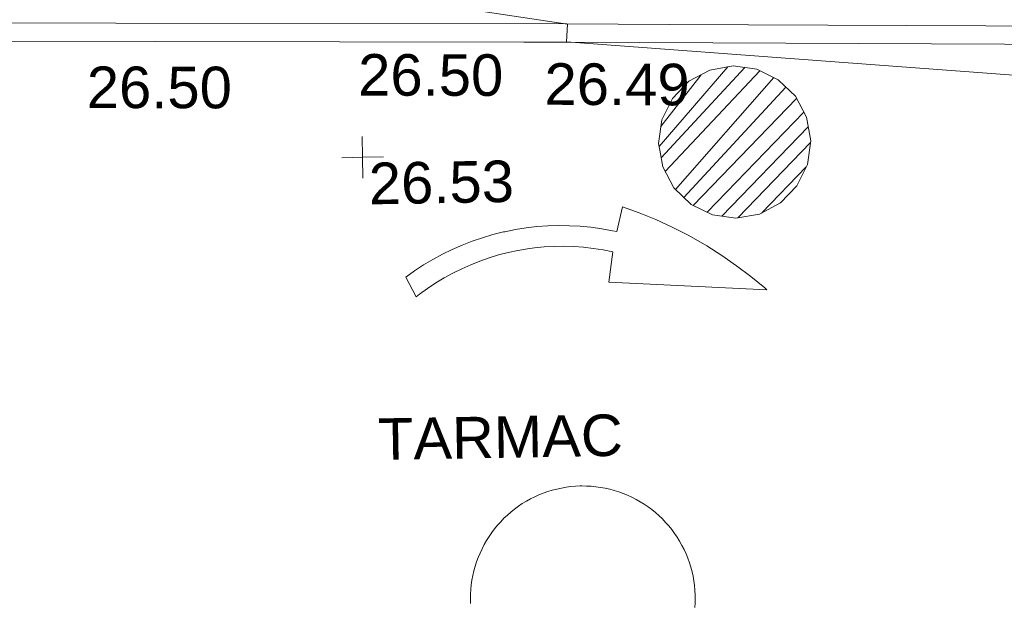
# Model space of a CAD drawing. Header units: millimetres. Extents: x -287732 to 520720, y -88450 to 287754.
# Tile 232 of 256: x 85025 to 93917, y -7909 to -2644. Entities that reach past the tile are written whole.
import ezdxf

# ---------------------------------------------------------------- set-up
doc = ezdxf.new("R2010")
doc.units = ezdxf.units.MM
doc.linetypes.add('IMPORT-HIDDEN2 _3_', pattern=[4762.5, 3175, -1587.5])
doc.linetypes.add('IMPORT-UG_ELEC_STREET LIGHTING_QLB2 _2_', pattern=[2700, 1500, -300.0000000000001, 0, -250, 150, -300.0000000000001, 0, -200])
for name, color, linetype, lineweight, true_color in [('00_UAV_LEVEL_SPOT', 7, 'Continuous', 9, 0x666666), ('00_UAV_ROAD_MARKING_ARROWS', 7, 'Continuous', 9, 0x999999), ('00_UAV_ROAD_MARKING_YELLOW_CONTINUOUS', 40, 'Continuous', 9, 0xffbf00), ('01_DTM_CONTOUR_MNR', 7, 'Continuous', 9, 0xa5a552), ('12333-PUM-2D-U-0001-C01 - Rev2_REVIT IMPORT_dwg', 7, 'Continuous', 9, 0x767676), ('PUM-CHAMBER EXTENTS', 6, 'IMPORT-HIDDEN2 _3_', 9, 0xff00ff)]:
    doc.layers.add(name, color=color, linetype=linetype, lineweight=lineweight, true_color=true_color)
doc.layers.add('00_UAV_SURVEY_TEXT', color=7, linetype='Continuous', lineweight=9)
doc.styles.add('Swis721 Lt BT_2', font='swissl.ttf', dxfattribs={"height": 375})

# ---------------------------------------------------------------- blocks, each defined once
blk = doc.blocks.new('12333-PUM-2D-U-0001-C01 - Rev2_REVIT IMPORT_dwg_UAV-2077255-Site Location Plan Proposed')
at = {"layer": '00_UAV_LEVEL_SPOT', "color": 254, "true_color": 0xcccccc, "flags": 128}
for points in [[(500.0000000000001, 0), (0, 0), (0, 500.0000000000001)], [(0, -500.0000000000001), (0, 0), (-500.0000000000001, 0)]]:
    blk.add_lwpolyline(points, dxfattribs=at)
blk = doc.blocks.new('12333-PUM-2D-U-0001-C01 - Rev2_REVIT IMPORT_dwg_MGS62954_T2_Galway_ITM_3d_Rev1-2077680-Site Location Plan Proposed')
at = {"layer": '00_UAV_ROAD_MARKING_ARROWS', "color": 254, "true_color": 0xcccccc, "flags": 128}
blk.add_lwpolyline([(533990370.7796367, 725548911.394353), (533990451.4098486, 725548967.0434089), (533990534.2996747, 725549019.2672082), (533990619.3036982, 725549067.9741325), (533990706.2727929, 725549113.0787337), (533990795.0543857, 725549154.5018828), (533990885.4927232, 725549192.1709095), (533990977.4291462, 725549226.0197295), (533991070.7023668, 725549255.9889607), (533991165.148752, 725549282.0260265), (533991260.602611, 725549304.0852493), (533991271.7796367, 725549306.3943529), (533991368.1604018, 725549323.9669627), (533991465.1924891, 725549337.4881506), (533991562.7056715, 725549346.9341961), (533991660.5288773, 725549352.2885275), (533991758.4904918, 725549353.5417519), (533991856.418657, 725549350.6916698), (533991954.1415734, 725549343.7432821), (533992051.487802, 725549332.7087781), (533992148.2865643, 725549317.6075165), (533992244.3680425, 725549298.4659898), (533992283.7796369, 725549289.394353), (533992338.7796367, 725549513.3943529), (533992489.7755848, 725549455.8368586), (533992638.2288259, 725549392.006798), (533992783.8789229, 725549322.0161508), (533992926.4703561, 725549245.9877043), (533992955.7796368, 725549229.394353), (533993094.3416853, 725549146.2486967), (533993229.3004127, 725549057.3735968), (533993360.4190555, 725548962.9249705), (533993487.4675869, 725548863.068513), (533993610.2231207, 725548757.9794062), (533993629.7796367, 725548740.3943529), (533992202.7796369, 725548834.3943528), (533992243.7796367, 725549107.3943529), (533992156.8378007, 725549126.3414541), (533992069.1788051, 725549141.6311892), (533991980.9564337, 725549153.2367351), (533991892.3254585, 725549161.1377313), (533991803.4413683, 725549165.320317), (533991714.4600961, 725549165.7771547), (533991625.5377452, 725549162.5074424), (533991536.8303156, 725549155.5169166), (533991474.7796368, 725549148.3943532), (533991386.7954425, 725549135.1031125), (533991299.4450048, 725549118.1391351), (533991212.8815659, 725549097.5321813), (533991127.2569874, 725549073.3184026), (533991042.721484, 725549045.5402786), (533990959.42336, 725549014.2465409), (533990877.508748, 725548979.4920899), (533990797.1213544, 725548941.3378963), (533990718.4022061, 725548899.8508961), (533990641.4894031, 725548855.1038711), (533990566.5178767, 725548807.175323), (533990493.6191522, 725548756.1493347), (533990461.7796367, 725548732.3943529)], close=True, dxfattribs=at)
blk.add_lwpolyline([(533990905.0895452, 725545957.4392133), (533990904.7997704, 725545999.9437832), (533990906.2901561, 725546042.4232036), (533990909.5580881, 725546084.8029515), (533990914.5978332, 725546127.0086783), (533990921.4005501, 725546168.966341), (533990929.9543043, 725546210.6023315), (533990940.2440899, 725546251.843606), (533990952.2518547, 725546292.6178136), (533990965.9565334, 725546332.8534222), (533990981.3340833, 725546372.4798449), (533990998.3575265, 725546411.4275635), (533991016.9969986, 725546449.6282508), (533991037.2197996, 725546487.0148891), (533991058.9904515, 725546523.5218902), (533991082.2707614, 725546559.0852082), (533991107.0198878, 725546593.6424528), (533991133.1944121, 725546627.1329992), (533991160.7484155, 725546659.4980931), (533991189.6335588, 725546690.6809556), (533991219.7991677, 725546720.6268811), (533991251.1923214, 725546749.2833344), (533991283.7579457, 725546776.6000422), (533991317.4389095, 725546802.529082), (533991352.1761248, 725546827.0249652), (533991387.9086508, 725546850.0447174), (533991424.5738003, 725546871.5479548), (533991462.1072506, 725546891.496953), (533991500.4431549, 725546909.8567151), (533991539.5142591, 725546926.5950311), (533991579.2520193, 725546941.6825367), (533991619.5867219, 725546955.0927635), (533991660.4476061, 725546966.8021852), (533991701.762988, 725546976.7902595), (533991743.4603867, 725546985.0394638), (533991785.4666502, 725546991.5353266), (533991827.7080857, 725546996.2664515), (533991870.1105871, 725546999.2245384), (533991912.5997663, 725547000.4043984), (533991927.7796367, 725547000.3943529), (533991970.2672172, 725546999.1582576), (533992012.6657664, 725546996.1440517), (533992054.900903, 725546991.357022), (533992096.8985322, 725546984.8055681), (533992138.5849759, 725546976.5011823), (533992179.8871021, 725546966.458434), (533992220.7324525, 725546954.6949415), (533992261.0493708, 725546941.2313415), (533992300.7671271, 725546926.0912544), (533992339.8160433, 725546909.3012404), (533992378.127614, 725546890.8907555), (533992415.6346278, 725546870.8920975), (533992452.2712849, 725546849.3403509), (533992487.9733118, 725546826.273325), (533992522.6780753, 725546801.7314869), (533992556.3246914, 725546775.7578918), (533992588.8541321, 725546748.3981056), (533992620.2093304, 725546719.7001274), (533992650.3352778, 725546689.7143025), (533992679.179124, 725546658.4932365), (533992706.6902665, 725546626.0917019), (533992732.8204416, 725546592.5665418), (533992757.5238082, 725546557.9765706), (533992780.757028, 725546522.3824714), (533992802.4793425, 725546485.8466877), (533992822.6526427, 725546448.4333163), (533992841.241538, 725546410.2079923), (533992858.2134174, 725546371.2377765), (533992873.5385063, 725546331.5910357), (533992887.1899194, 725546291.3373234), (533992899.1437072, 725546250.547259), (533992909.3788989, 725546209.2924014), (533992917.8775385, 725546167.6451263), (533992924.6247164, 725546125.6784965), (533992929.6085961, 725546083.4661363), (533992932.8204337, 725546041.0821002), (533992934.2545947, 725545998.6007444), (533992933.9085633, 725545956.0965953), (533992932.7796367, 725545929.3943529), (533992928.2838692, 725545886.8453239)], dxfattribs=at)
at = {"layer": '00_UAV_ROAD_MARKING_YELLOW_CONTINUOUS', "color": 254, "true_color": 0xcccccc, "flags": 128}
for points in [[(533982794.7466916, 725551353.1319162), (533984930.2417638, 725551305.2160171), (533987793.662193, 725551249.8961877), (533991866.1784735, 725551171.2172397), (533992792.6833447, 725551151.1360431), (533997791.5027984, 725551042.790928), (533998555.3432362, 725551026.2353431), (534001475.3126609, 725550999.244869)], [(534001473.7796367, 725550833.3943529), (533998552.7796367, 725550860.3943529), (533996474.4121374, 725550905.4411824), (533991862.7796368, 725551005.3943528), (533991475.5733974, 725551012.874981), (533986476.507292, 725551109.4544013), (533984926.7796368, 725551139.3943529), (533982790.8329657, 725551187.3203849)]]:
    blk.add_lwpolyline(points, dxfattribs=at)
at = {"layer": '01_DTM_CONTOUR_MNR', "color": 254, "true_color": 0xcccccc, "flags": 128}
blk.add_lwpolyline([(533996606.5830677, 725551373.4189647), (533994090.7082524, 725551424.9577658), (533993651.7045457, 725551434.0340912), (533990030.0000001, 725551480), (533991870.0000001, 725551170.0000002), (533991860.0000001, 725551010.0000001), (533997465.4647411, 725550493.0519803), (533997517.7428945, 725550482.1024085), (533998124.3787054, 725550370.133982), (533998954.2152607, 725550455.7847397), (534001470.0000001, 725550830.0000004), (534001480.0000002, 725551000), (534001501.397985, 725550906.7506299), (534001571.0783247, 725550929.3500035)], dxfattribs=at)
at = {"xscale": 0.375, "yscale": 0.375, "zscale": 0.375}
blk.add_blockref('12333-PUM-2D-U-0001-C01 - Rev2_REVIT IMPORT_dwg_UAV-2077255-Site Location Plan Proposed', (533990000, 725550000), dxfattribs=at)
at = {"layer": '00_UAV_LEVEL_SPOT', "insert": (533990051.8765643, 725549949.1441548), "char_height": 375, "width": 1495.902363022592, "attachment_point": 1, "line_spacing_factor": 1.005061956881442, "style": 'Swis721 Lt BT_2'}
blk.add_mtext('26.53', dxfattribs=at)
at = {"layer": '00_UAV_ROAD_MARKING_YELLOW_CONTINUOUS', "color": 251, "true_color": 0x666666, "char_height": 375, "width": 1495.902363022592, "attachment_point": 1, "line_spacing_factor": 1.005061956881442, "style": 'Swis721 Lt BT_2'}
for s, insert, rotation in [('26.50', (533987524.1867569, 725550863.0067188), 358.89321229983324), ('26.50', (533989976.5399046, 725550932.4113389), 358.89321229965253), ('26.49', (533991658.3445635, 725550820.4392058), 358.75835762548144)]:
    blk.add_mtext(s, dxfattribs=dict(at, insert=insert, rotation=rotation))
at = {"layer": '00_UAV_SURVEY_TEXT', "color": 251, "true_color": 0x666666, "insert": (533990093.8000001, 725547641.6296079), "char_height": 375, "width": 2450.430537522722, "attachment_point": 1, "line_spacing_factor": 1.005061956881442, "style": 'Swis721 Lt BT_2'}
blk.add_mtext('TARMAC', dxfattribs=at)
blk = doc.blocks.new('12333-PUM-2D-U-0001-C01 - Rev2_REVIT IMPORT_dwg-1620468-Site Location Plan Proposed')
at = {"layer": 'PUM-CHAMBER EXTENTS', "linetype": 'Continuous', "true_color": 0xffaaff}
h = blk.add_hatch(dxfattribs=at)
h.set_pattern_fill('FP_4', color=211, style=0, pattern_type=2)
h.set_pattern_definition([(45, (-533641079.65, -725615854.3560001), (-88.38834764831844, 88.38834764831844), [])])
h.paths.add_polyline_path([(352282.3898780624, -66462.44308457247), (352494.6288332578, -66428.82773641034), (352686.092360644, -66331.27219660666), (352838.0386764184, -66179.325880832), (352935.5942162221, -65987.86235344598), (352969.2095643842, -65775.62339825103), (352935.5942162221, -65563.3844430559), (352838.0386764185, -65371.9209156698), (352686.0923606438, -65219.97459989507), (352494.6288332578, -65122.41906009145), (352282.3898780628, -65088.80371192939), (352070.1509228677, -65122.41906009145), (351878.6873954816, -65219.97459989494), (351726.7410797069, -65371.92091566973), (351629.1855399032, -65563.38444305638), (351595.5701917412, -65775.62339825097), (351629.1855399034, -65987.86235344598), (351726.7410797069, -66179.325880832), (351878.6873954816, -66331.27219660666), (352070.1509228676, -66428.82773641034)])
at = {"layer": 'PUM-CHAMBER EXTENTS', "color": 211, "linetype": 'Continuous', "true_color": 0xffaaff, "flags": 128}
blk.add_lwpolyline([(352969.2095643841, -65775.62339825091), (352935.5942162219, -65563.38444305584), (352838.0386764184, -65371.92091566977), (352688.9120461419, -65222.79428539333), (352686.0923606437, -65219.97459989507), (352494.6288332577, -65122.4190600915), (352282.3898780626, -65088.80371192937), (352070.1509228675, -65122.4190600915), (351878.6873954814, -65219.97459989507), (351726.7410797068, -65371.92091566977), (351629.1855399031, -65563.38444305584), (351595.570191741, -65775.62339825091), (351605.1764613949, -65836.27499756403), (351629.1855399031, -65987.86235344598), (351726.7410797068, -66179.32588083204), (351878.6873954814, -66331.27219660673), (352070.1509228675, -66428.82773641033), (352282.3898780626, -66462.44308457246), (352494.6288332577, -66428.82773641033), (352686.0923606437, -66331.27219660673), (352687.1792656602, -66330.18529159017), (352838.0386764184, -66179.32588083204), (352935.5942162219, -65987.86235344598)], close=True, dxfattribs=at)
blk.add_blockref('12333-PUM-2D-U-0001-C01 - Rev2_REVIT IMPORT_dwg_MGS62954_T2_Galway_ITM_3d_Rev1-2077680-Site Location Plan Proposed', (-533641079.6498471, -725615854.3561786))

msp = doc.modelspace()

# ---------------------------------------------------------------- block references
at = {"layer": '12333-PUM-2D-U-0001-C01 - Rev2_REVIT IMPORT_dwg', "color": 254, "linetype": 'IMPORT-UG_ELEC_STREET LIGHTING_QLB2 _2_', "true_color": 0xffd4d4, "rotation": 0.9999999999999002}
msp.add_blockref('12333-PUM-2D-U-0001-C01 - Rev2_REVIT IMPORT_dwg-1620468-Site Location Plan Proposed', (-261895.0770586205, 55869.5817132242), dxfattribs=at)

doc.saveas('drawing.dxf')
